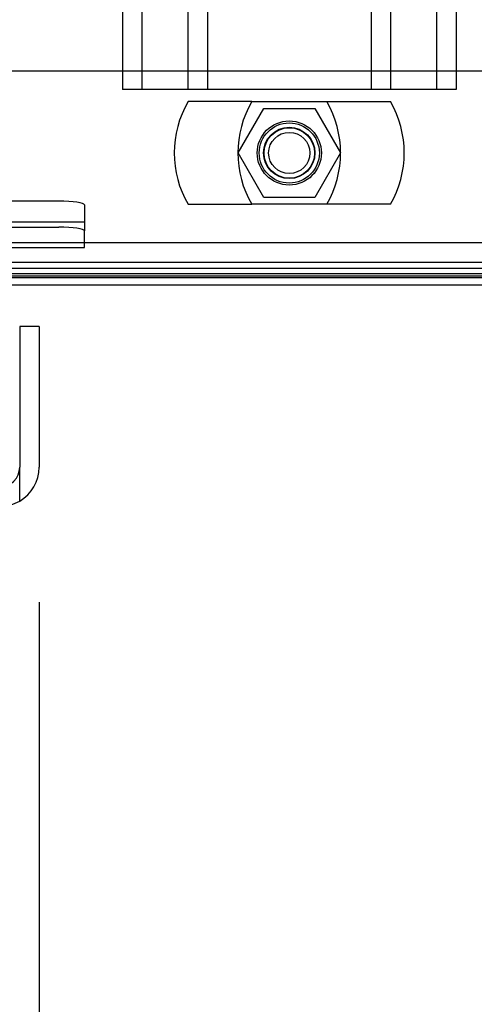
# Model space of a CAD drawing. Header units: inches. Extents: x 1 to 359, y -2 to 239.
# Tile 54 of 99: x 121.53 to 123.75, y 192.11 to 196.9. Entities that reach past the tile are written whole.
import ezdxf
from ezdxf.enums import TextEntityAlignment as Align
from ezdxf.lldxf.tags import DXFTag

# ---------------------------------------------------------------- set-up
doc = ezdxf.new("R2010")
doc.units = ezdxf.units.IN
doc.header["$MEASUREMENT"] = 0
for name, color, linetype in [('COM42890-3', 7, 'Continuous'), ('COM70098', 7, 'Continuous'), ('COM70739-9', 7, 'Continuous'), ('COM70838', 7, 'Continuous'), ('COM71195-6', 7, 'Continuous'), ('COM71302-1', 7, 'Continuous'), ('COM71303-1', 7, 'Continuous'), ('Default', 7, 'Continuous'), ('GSK87756', 7, 'Continuous'), ('NTS86070', 7, 'Continuous'), ('SCC180005', 7, 'Continuous')]:
    doc.layers.add(name, color=color, linetype=linetype)
doc.styles.add('SEACAD_Times_New_Roman', font='times.ttf')
tags = doc.linetypes.add('HIDDEN2', pattern=[0.1875, 0.125, -0.0625]).pattern_tags.tags
tags[6:7] = [DXFTag(74, 4), DXFTag(75, 0), DXFTag(340, '0'), DXFTag(46, 0.0), DXFTag(50, 0.0), DXFTag(44, 0.0), DXFTag(45, 0.0)]
tags[4:5] = [DXFTag(74, 4), DXFTag(75, 0), DXFTag(340, '0'), DXFTag(46, 0.0), DXFTag(50, 0.0), DXFTag(44, 0.0), DXFTag(45, 0.0)]
doc.dimstyles.new('HAMMOND_(STH_-_540x360)', dxfattribs={"dimtxt": 2, "dimasz": 2.5, "dimexe": 1, "dimexo": 1, "dimgap": 0.5, "dimtad": 0, "dimtih": 1, "dimtoh": 1, "dimzin": 0, "dimdsep": 46, "dimtxsty": 'SEACAD_Times_New_Roman', "dimblk1": '_SE_FILLED', "dimblk2": '_SE_FILLED', "dimsah": 1, "dimcen": 1, "dimadec": 0, "dimazin": 0, "dimtfac": 0.8, "dimtofl": 0, "dimtmove": 0, "dimatfit": 3, "dimfxl": 1, "dimtolj": 1, "dimtzin": 0, "dimarcsym": 0})

# ---------------------------------------------------------------- blocks, each defined once
blk = doc.blocks.new('SE3')
at = {"layer": 'COM42890-3', "color": 7, "linetype": 'HIDDEN2'}
for p, q in [((122.0329, 218.9394), (122.0329, 196.5644)), ((122.1279, 218.9394), (122.1279, 196.5644)), ((122.3519, 218.9394), (122.3519, 196.5644)), ((122.4469, 218.9394), (122.4469, 196.5644)), ((123.2439, 218.9394), (123.2439, 196.5644)), ((123.3389, 218.9394), (123.3389, 196.5644)), ((123.5629, 218.9394), (123.5629, 196.5644)), ((123.6579, 218.9394), (123.6579, 196.5644)), ((122.1709, 196.5644), (122.0329, 196.5644)), ((123.5199, 196.5644), (122.1709, 196.5644)), ((123.6579, 196.5644), (123.5199, 196.5644))]:
    blk.add_line(p, q, dxfattribs=at)
at = {"layer": 'COM70098', "color": 7, "linetype": 'HIDDEN2'}
blk.add_line((124.5954, 196.6539), (121.0954, 196.6539), dxfattribs=at)
at = {"layer": 'COM70098', "color": 7, "linetype": 'Continuous'}
blk.add_line((124.3224, 195.6119), (121.3684, 195.6119), dxfattribs=at)
at = {"layer": 'COM70098', "color": 7, "linetype": 'HIDDEN2'}
blk.add_circle((122.8454, 196.2549), 0.1562, dxfattribs=at)
at = {"layer": 'COM70739-9', "color": 7, "linetype": 'HIDDEN2'}
blk.add_line((124.7644, 195.6919), (120.9264, 195.6919), dxfattribs=at)
at = {"layer": 'COM70838', "color": 7, "linetype": 'HIDDEN2'}
for p, q in [((121.7229, 196.0204), (120.6029, 196.0204)), ((121.8479, 196.0022), (121.8479, 195.8759)), ((120.4338, 195.9204), (121.8479, 195.9204)), ((120.6029, 195.8941), (121.7229, 195.8941)), ((121.8479, 195.7941), (121.8479, 195.8759)), ((120.6029, 195.7941), (121.8479, 195.7941))]:
    blk.add_line(p, q, dxfattribs=at)
for centre, major_axis, start_param, end_param in [((121.7229, 196.0022), (-0.125, 0), 3.141593, 4.712389), ((121.7229, 195.8759), (0.125, 0), 0, 1.570796)]:
    blk.add_ellipse(centre, major_axis=major_axis, ratio=0.145455, start_param=start_param, end_param=end_param, dxfattribs=at)
at = {"layer": 'COM71195-6', "color": 7, "linetype": 'Continuous'}
for p, q in [((121.6274, 195.4099), (121.5324, 195.4099)), ((121.5324, 195.4099), (121.5324, 194.7249)), ((121.6274, 195.4099), (121.6274, 194.7249)), ((121.5324, 194.5604), (121.5324, 194.7249))]:
    blk.add_line(p, q, dxfattribs=at)
at = {"layer": 'COM71195-6', "color": 7, "linetype": 'HIDDEN2'}
blk.add_arc((121.4374, 194.7249), 0.095, 270, 0, dxfattribs=at)
at = {"layer": 'COM71195-6', "color": 7, "linetype": 'Continuous'}
for start, end in [(300, 0), (270, 300)]:
    blk.add_arc((121.4374, 194.7249), 0.19, start, end, dxfattribs=at)
at = {"layer": 'COM71302-1', "color": 7, "linetype": 'HIDDEN2'}
blk.add_line((146.7804, 195.8169), (98.9104, 195.8169), dxfattribs=at)
at = {"layer": 'COM71302-1', "color": 7, "linetype": 'Continuous'}
for p, q in [((146.7804, 195.7219), (98.9104, 195.7219)), ((124.4624, 195.6556), (121.2284, 195.6556))]:
    blk.add_line(p, q, dxfattribs=at)
at = {"layer": 'COM71303-1', "color": 7, "linetype": 'HIDDEN2'}
for p, q in [((124.4624, 195.6666), (121.2284, 195.6666)), ((124.4624, 195.6468), (121.2284, 195.6468))]:
    blk.add_line(p, q, dxfattribs=at)
at = {"layer": 'GSK87756', "color": 7, "linetype": 'HIDDEN2'}
blk.add_circle((122.8454, 196.2549), 0.125, dxfattribs=at)
at = {"layer": 'NTS86070', "color": 7, "linetype": 'HIDDEN2'}
for p, q in [((122.6624, 196.5049), (122.3524, 196.5049)), ((122.6624, 196.5049), (123.3384, 196.5049)), ((122.3524, 196.0049), (122.6624, 196.0049)), ((123.3384, 196.0049), (122.6624, 196.0049))]:
    blk.add_line(p, q, dxfattribs=at)
for radius in [0.1465, 0.125, 0.1005]:
    blk.add_circle((122.8454, 196.2549), radius, dxfattribs=at)
for centre, start, end in [((122.7854, 196.2549), 150, 210), ((123.0954, 196.2549), 150, 210), ((122.5954, 196.2549), 330, 30), ((122.9054, 196.2549), 330, 30)]:
    blk.add_arc(centre, 0.5, start, end, dxfattribs=at)
at = {"layer": 'SCC180005', "color": 7, "linetype": 'HIDDEN2'}
for p, q in [((122.596, 196.2549), (122.7207, 196.4709)), ((122.7207, 196.4709), (122.9701, 196.4709)), ((122.9701, 196.4709), (123.0948, 196.2549)), ((122.7207, 196.0389), (122.596, 196.2549)), ((123.0948, 196.2549), (122.9701, 196.0389)), ((122.9701, 196.0389), (122.7207, 196.0389))]:
    blk.add_line(p, q, dxfattribs=at)
blk.add_circle((122.8454, 196.2549), 0.123, dxfattribs=at)
blk = doc.blocks.new('DMBLK11')
at = {"layer": 'Default', "linetype": 'Continuous', "transparency": 16777216}
for points in [[(102.1274, 187.876), (102.1274, 188.7094), (99.6274, 188.2927)], [(119.1274, 187.876), (121.6274, 188.2927), (119.1274, 188.7094)]]:
    blk.add_hatch(color=7, dxfattribs=at).paths.add_polyline_path(points)
at = {"layer": 'Default', "color": 7, "linetype": 'Continuous', "transparency": 16777216}
for p, q in [((121.6274, 194.0674), (121.6274, 187.2927)), ((99.6274, 193.7249), (99.6274, 187.2927)), ((99.6274, 188.2927), (105.7331, 188.2927)), ((115.5217, 188.2927), (121.6274, 188.2927))]:
    blk.add_line(p, q, dxfattribs=at)
at = {"layer": 'Default', "color": 7, "linetype": 'Continuous', "transparency": 16777216, "style": 'SEACAD_Times_New_Roman'}
for s, p in [('22.00', (107.2151, 189.2927)), ('DOOR', (106.4331, 186.2927))]:
    blk.add_text(s, height=2, dxfattribs=at).set_placement(p, align=Align.TOP_LEFT)
blk = doc.blocks.new('_SE_FILLED')
at = {"color": 0}
blk.add_line((0, 0), (-1, 0), dxfattribs=at)
blk.add_solid([(0, 0), (-1, -0.1665), (-1, 0.1665), (0, 0)], dxfattribs=at)

msp = doc.modelspace()

# ---------------------------------------------------------------- block references
at = {"layer": 'Default'}
msp.add_blockref('SE3', (0, 0), dxfattribs=at)

# ---------------------------------------------------------------- dimensions: what is measured, and where the dimension line sits
at = {"layer": 'Default', "color": 7, "linetype": 'Continuous'}
dim = msp.add_linear_dim(base=(121.6274, 188.2927), p1=(99.6274, 194.7249), p2=(121.6274, 195.0674), text='\\A1;<>\\PDOOR', dimstyle='HAMMOND_(STH_-_540x360)', dxfattribs=at)
dim.commit()
dim.dimension.update_dxf_attribs({"geometry": 'DMBLK11', "text_midpoint": (110.6274, 188.2927), "dimtype": 160})

doc.saveas('drawing.dxf')
